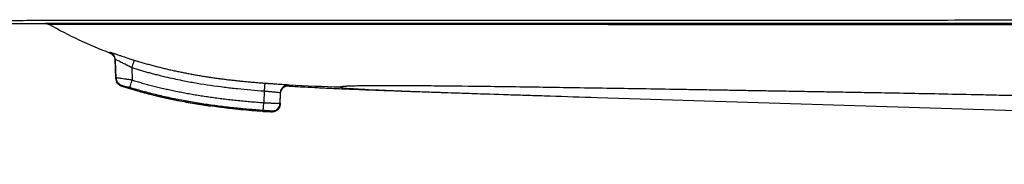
# Model space of a CAD drawing. Header units: inches. Extents: x 1.2 to 10.46, y 1.81 to 7.86.
# Tile 6 of 10: x 6.9593 to 7.2551, y 2.0651 to 2.1086. Entities that reach past the tile are written whole.
import ezdxf

# ---------------------------------------------------------------- set-up
doc = ezdxf.new("R2010")
doc.units = ezdxf.units.IN
doc.header["$MEASUREMENT"] = 0
doc.linetypes.add('SLD-Solid', pattern=[0])

msp = doc.modelspace()

# ---------------------------------------------------------------- linework, layer by layer
at = {"color": 7, "linetype": 'SLD-Solid', "lineweight": 25}
for p, q in [((6.96818937, 2.10714474), (6.96825483, 2.10714428)), ((7.15485954, 2.10746946), (7.15485958, 2.10746946)), ((6.98644822, 2.09855653), (6.98644677, 2.09856643)), ((6.98822917, 2.09116078), (6.9880394, 2.09659756)), ((6.98804172, 2.09633518), (6.98804176, 2.09633414)), ((6.9880418, 2.09633494), (6.9882324, 2.09087675)), ((6.99299028, 2.09420365), (6.99312193, 2.09043733)), ((6.98994051, 2.08867481), (6.98993826, 2.08866277)), ((7.03279048, 2.0871642), (7.03266813, 2.08366163)), ((7.03759174, 2.08321287), (7.03770243, 2.08638184)), ((7.03759189, 2.08347337), (7.03770273, 2.08664802)), ((7.13281419, 2.08523088), (7.77269096, 2.06512194))]:
    msp.add_line(p, q, dxfattribs=at)
for points, knots in [([(7.87247626, 2.10860019), (7.82505613, 2.10860022), (7.7776288, 2.10859624), (7.70648764, 2.10858562), (7.68277531, 2.1085813), (7.64721195, 2.1085737), (7.63535831, 2.10857098), (7.61757868, 2.10856663), (7.61165226, 2.10856513), (7.6049851, 2.10856339), (7.60424473, 2.1085632), (7.60274039, 2.1085628), (7.60197648, 2.1085626), (7.59964171, 2.10856198), (7.59802473, 2.10856155), (7.59477074, 2.10856068), (7.59314052, 2.10856024), (7.59077905, 2.10855959), (7.59000538, 2.10855938), (7.58848518, 2.10855896), (7.58773887, 2.10855876), (7.58403181, 2.10855773), (7.58107498, 2.10855689), (7.57515886, 2.1085552), (7.57220327, 2.10855434), (7.56334575, 2.10855173), (7.5574535, 2.10854993), (7.53980947, 2.1085444), (7.52809091, 2.10854051), (7.51048155, 2.10853442), (7.50460599, 2.10853235), (7.49283176, 2.10852812), (7.48693283, 2.10852596), (7.46920411, 2.10851937), (7.45734742, 2.10851483), (7.43367267, 2.10850534), (7.42185915, 2.10850042), (7.39828211, 2.10848995), (7.38651268, 2.10848439), (7.36295716, 2.10847236), (7.35117194, 2.10846589), (7.32758001, 2.10845203), (7.31577728, 2.10844457), (7.29220921, 2.10842941), (7.28043031, 2.10842193), (7.25699636, 2.10841016), (7.24534544, 2.10840615), (7.22805017, 2.10840021), (7.22231828, 2.10839814), (7.2109517, 2.10839335), (7.20531711, 2.10839061), (7.19417379, 2.10838472), (7.18866687, 2.10838166), (7.17779036, 2.10837582), (7.17242035, 2.10837297), (7.16182433, 2.10836782), (7.15659922, 2.10836556), (7.14885937, 2.10836309), (7.14629528, 2.10836242), (7.14246923, 2.10836155), (7.14119817, 2.10836127), (7.13866207, 2.10836069), (7.13739897, 2.10836037), (7.13491106, 2.10835959), (7.13368731, 2.10835914), (7.13123367, 2.10835843), (7.12999892, 2.1083582), (7.12844481, 2.10835807), (7.12812975, 2.10835805), (7.12749373, 2.10835802), (7.12717795, 2.108358), (7.1262467, 2.10835795), (7.12562723, 2.10835792), (7.12377299, 2.10835781), (7.12254325, 2.10835773), (7.11887279, 2.10835745), (7.11644987, 2.10835723), (7.11160662, 2.10835696), (7.10918395, 2.10835691), (7.10196929, 2.10835681), (7.09720677, 2.10835691), (7.08781559, 2.10835712), (7.08318365, 2.10835723), (7.06949593, 2.10835723), (7.06064405, 2.10835672), (7.04365066, 2.10835345), (7.0355078, 2.10835068), (7.0201406, 2.10834371), (7.01291677, 2.10833959), (6.99956696, 2.10833142), (6.99344274, 2.10832736), (6.98243862, 2.10831979), (6.97755985, 2.10831628), (6.96909803, 2.10830992), (6.96551599, 2.10830707), (6.95956919, 2.10830236), (6.95720222, 2.10830051), (6.95351214, 2.10829818), (6.95218597, 2.10829771), (6.95039937, 2.10829828), (6.94993578, 2.10829933), (6.94986091, 2.10830073)], [0, 0, 0, 0, 0.125, 0.125, 0.1875, 0.1875, 0.21875, 0.21875, 0.234375, 0.234375, 0.236328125, 0.236328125, 0.23828125, 0.23828125, 0.2421875, 0.2421875, 0.24609375, 0.24609375, 0.248046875, 0.248046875, 0.25, 0.25, 0.2578125, 0.2578125, 0.265625, 0.265625, 0.28125, 0.28125, 0.3125, 0.3125, 0.328125, 0.328125, 0.34375, 0.34375, 0.375, 0.375, 0.40625, 0.40625, 0.4375, 0.4375, 0.46875, 0.46875, 0.5, 0.5, 0.53125, 0.53125, 0.5625, 0.5625, 0.578125, 0.578125, 0.59375, 0.59375, 0.609375, 0.609375, 0.625, 0.625, 0.640625, 0.640625, 0.6484375, 0.6484375, 0.65234375, 0.65234375, 0.65625, 0.65625, 0.66015625, 0.66015625, 0.6640625, 0.6640625, 0.665039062, 0.665039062, 0.666015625, 0.666015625, 0.66796875, 0.66796875, 0.671875, 0.671875, 0.6796875, 0.6796875, 0.6875, 0.6875, 0.703125, 0.703125, 0.71875, 0.71875, 0.75, 0.75, 0.78125, 0.78125, 0.8125, 0.8125, 0.84375, 0.84375, 0.875, 0.875, 0.90625, 0.90625, 0.9375, 0.9375, 0.96875, 0.96875, 1, 1, 1, 1]), ([(6.95170473, 2.10746948), (6.95184407, 2.10746948), (6.95212265, 2.10746948), (6.95380449, 2.10746948), (6.95653303, 2.10746948), (6.96053502, 2.10746948), (6.96592632, 2.10746947), (6.97282677, 2.10746947), (6.98158091, 2.10746947), (6.99237182, 2.10746947), (7.00530447, 2.10746947), (7.01989233, 2.10746947), (7.03595424, 2.10746946), (7.0527605, 2.10746946), (7.06999718, 2.10746946), (7.08742324, 2.10746946), (7.10545628, 2.10746946), (7.12402176, 2.10746946), (7.14311619, 2.10746946), (7.16282047, 2.10746946), (7.18264183, 2.10746946), (7.2025163, 2.10746946), (7.22231789, 2.10746945), (7.24249353, 2.10746945), (7.26291568, 2.10746945), (7.28349312, 2.10746945), (7.31230531, 2.10746945), (7.34934962, 2.10746945), (7.39460485, 2.10746945), (7.43991863, 2.10746945), (7.48521136, 2.10746945), (7.53047155, 2.10746945), (7.57606881, 2.10746945), (7.67730124, 2.10746945), (7.76347129, 2.10746945), (7.83415854, 2.10746945)], [0, 0, 0, 0, 0.020656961, 0.041301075, 0.061929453, 0.082547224, 0.103163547, 0.123776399, 0.144381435, 0.167039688, 0.18970059, 0.212367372, 0.235046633, 0.257738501, 0.278371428, 0.29901293, 0.319672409, 0.34023556, 0.36075656, 0.381389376, 0.402018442, 0.420906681, 0.439788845, 0.458687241, 0.477612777, 0.496583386, 0.515572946, 0.556992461, 0.598326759, 0.63972246, 0.681242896, 0.722499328, 0.763796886, 0.806237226, 1, 1, 1, 1]), ([(7.83358439, 2.10746945), (7.83256794, 2.10746945), (7.81743453, 2.10746945), (7.78788898, 2.10746945), (7.74451623, 2.10746945), (7.69987691, 2.10746945), (7.65365661, 2.10746945), (7.60567006, 2.10746945), (7.55544517, 2.10746945), (7.50317342, 2.10746945), (7.44932382, 2.10746945), (7.40458244, 2.10746945), (7.3694779, 2.10746945), (7.34431679, 2.10746945), (7.31967474, 2.10746945), (7.29581237, 2.10746946), (7.2727962, 2.10746946), (7.25097383, 2.10746946), (7.23060414, 2.10746946), (7.21196135, 2.10746946), (7.19474604, 2.10746946), (7.17841547, 2.10746946), (7.16243766, 2.10746946), (7.14435321, 2.10746946), (7.12417649, 2.10746946), (7.1021073, 2.10746946), (7.0804207, 2.10746946), (7.06064453, 2.10746946), (7.04305462, 2.10746947), (7.02774564, 2.10746947), (7.01397791, 2.10746947), (7.00191978, 2.10746947), (6.9916765, 2.10746947), (6.98345586, 2.10746947), (6.97712005, 2.10746948), (6.97247711, 2.10746948), (6.9693263, 2.10746948), (6.96742728, 2.10746948), (6.9671197, 2.10746948), (6.96696764, 2.10746948)], [0, 0, 0, 0, 0.002849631, 0.042426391, 0.082830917, 0.124445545, 0.167573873, 0.212411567, 0.258979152, 0.308384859, 0.358964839, 0.409966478, 0.433852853, 0.457451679, 0.480592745, 0.503085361, 0.524604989, 0.545557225, 0.565013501, 0.582983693, 0.599884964, 0.616389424, 0.633068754, 0.650280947, 0.674922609, 0.700434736, 0.72662393, 0.753192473, 0.775861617, 0.798538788, 0.82116391, 0.843752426, 0.866408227, 0.889283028, 0.911164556, 0.933371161, 0.955784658, 0.97814147, 1, 1, 1, 1]), ([(6.96753314, 2.10739145), (6.96760331, 2.1073769), (6.96782534, 2.10733086), (6.96803648, 2.10722003), (6.9681809, 2.10714422)], [0, 0, 0, 0, 0.3160133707, 1, 1, 1, 1]), ([(6.96753368, 2.10739554), (6.96755576, 2.10739293), (6.9677892, 2.10736531), (6.96799921, 2.10724955), (6.96818936, 2.10714474)], [0, 0, 0, 0, 0.094592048, 1, 1, 1, 1]), ([(7.87247739, 2.10688122), (7.86617825, 2.10688132), (7.85360598, 2.10688153), (7.83476919, 2.10688215), (7.81595856, 2.10688284), (7.79045837, 2.10688433), (7.75826754, 2.10688738), (7.71175696, 2.1068934), (7.65700767, 2.10690123), (7.6023324, 2.10691538), (7.55471473, 2.10692702), (7.51465726, 2.10693971), (7.47367174, 2.10695268), (7.4406585, 2.10696527), (7.4130224, 2.10697446), (7.38553012, 2.1069866), (7.35034305, 2.10700086), (7.31681884, 2.10701575), (7.29111199, 2.10702815), (7.2727432, 2.10703637), (7.255628, 2.10704536), (7.23961709, 2.10705204), (7.22450516, 2.1070614), (7.2103549, 2.10706667), (7.19677723, 2.107074), (7.18377313, 2.10708067), (7.17132158, 2.10708599), (7.16120822, 2.10709174), (7.15323294, 2.10709331), (7.14768042, 2.10709731), (7.1433827, 2.10709764), (7.14038671, 2.10709973), (7.13759198, 2.10710048), (7.13144753, 2.10710319), (7.1218169, 2.10710492), (7.1092876, 2.10711105), (7.09665703, 2.10711465), (7.08020882, 2.10712012), (7.06433047, 2.10712473), (7.04941117, 2.10712985), (7.03880505, 2.10713268), (7.02879502, 2.10713612), (7.01668509, 2.10713955), (7.00283207, 2.10714425), (6.99183156, 2.10714694), (6.98450571, 2.10714872), (6.98006845, 2.10714931), (6.97625834, 2.10714979), (6.97326088, 2.10714967), (6.97096745, 2.10714799), (6.9697533, 2.10714753), (6.96911586, 2.10714803), (6.96880349, 2.10714766), (6.96855434, 2.10714705), (6.96836912, 2.10714625), (6.96824124, 2.10714542), (6.96820662, 2.10714497), (6.96818936, 2.10714474)], [0, 0, 0, 0, 0.01707089, 0.034071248, 0.05104832, 0.06804836, 0.103177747, 0.138286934, 0.194094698, 0.251552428, 0.286462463, 0.323145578, 0.36011613, 0.397546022, 0.412628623, 0.435035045, 0.472085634, 0.508067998, 0.526067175, 0.54206897, 0.558213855, 0.572990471, 0.586271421, 0.600360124, 0.613041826, 0.625458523, 0.638689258, 0.650572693, 0.656592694, 0.663594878, 0.66806967, 0.670270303, 0.67318124, 0.677047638, 0.690086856, 0.704639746, 0.718832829, 0.733208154, 0.762278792, 0.777060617, 0.791531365, 0.805908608, 0.820745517, 0.848229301, 0.879105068, 0.893410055, 0.908827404, 0.922823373, 0.939189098, 0.954535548, 0.969884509, 0.974894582, 0.979922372, 0.984958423, 0.989991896, 0.995010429, 1, 1, 1, 1]), ([(6.98644677, 2.09856643), (6.98644669, 2.09857405), (6.98644653, 2.09858927), (6.98644679, 2.09862722), (6.98644747, 2.0986765), (6.98644854, 2.09873702), (6.98644942, 2.09878776), (6.98644986, 2.09881306)], [0, 0, 0, 0, 0.201010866, 0.401866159, 0.602193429, 0.801666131, 1, 1, 1, 1]), ([(6.98644793, 2.09855075), (6.98666811, 2.09844571), (6.98710828, 2.09823571), (6.98761186, 2.09769467), (6.98795944, 2.0970425), (6.98801471, 2.09655826), (6.98804237, 2.09631602)], [0, 0, 0, 0, 0.250074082, 0.499944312, 0.749846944, 1, 1, 1, 1]), ([(6.98644986, 2.09881306), (6.9864515, 2.09881482), (6.98645478, 2.09881832), (6.98648097, 2.09881564), (6.98652278, 2.09880709), (6.98658169, 2.09879215), (6.98665734, 2.09877096), (6.9868176, 2.09872341), (6.98713088, 2.09862409), (6.98773626, 2.0984236), (6.98855815, 2.09814724), (6.98948969, 2.09783403), (6.99039022, 2.09753418), (6.99113201, 2.09728968), (6.99181934, 2.09706562), (6.9924385, 2.0968658), (6.99306697, 2.09666492), (6.99348984, 2.09653164), (6.993702, 2.09646478)], [0, 0, 0, 0, 0.030290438, 0.060431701, 0.090498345, 0.120565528, 0.150708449, 0.181001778, 0.278293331, 0.376235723, 0.49450749, 0.614004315, 0.693293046, 0.772910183, 0.829890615, 0.886466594, 0.943037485, 1, 1, 1, 1]), ([(6.99299028, 2.09420365), (6.99289494, 2.09424993), (6.99271091, 2.09433926), (6.9924456, 2.09446853), (6.99220145, 2.0945881), (6.99197864, 2.09469789), (6.99177712, 2.09479781), (6.99159666, 2.09488775), (6.99143694, 2.09496767), (6.99113827, 2.09511698), (6.9907215, 2.09532546), (6.9901001, 2.09563906), (6.98947469, 2.09595394), (6.98891069, 2.0962361), (6.98850287, 2.09643231), (6.98825911, 2.09654178), (6.9881231, 2.09659346), (6.98805201, 2.09661227), (6.98804359, 2.09660246), (6.98803939, 2.09659756)], [0, 0, 0, 0, 0.038993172, 0.075267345, 0.108821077, 0.139653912, 0.167765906, 0.193157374, 0.215828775, 0.235780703, 0.321367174, 0.398634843, 0.523263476, 0.636418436, 0.733301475, 0.826201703, 0.88430785, 0.942173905, 1, 1, 1, 1]), ([(6.98804188, 2.09634839), (6.98804188, 2.09634852), (6.98804188, 2.09634863), (6.98804189, 2.0963489), (6.98804189, 2.09634906), (6.98804189, 2.09634938), (6.98804189, 2.09634954), (6.98804189, 2.09634983), (6.98804189, 2.09634996), (6.98804189, 2.09635061), (6.98804189, 2.09635115), (6.98804189, 2.09635279), (6.98804189, 2.09635392), (6.98804189, 2.09635749), (6.98804189, 2.09636006), (6.98804188, 2.09636836), (6.98804187, 2.09637469), (6.9880418, 2.096396), (6.9880417, 2.09641332), (6.98804118, 2.09647509), (6.98804051, 2.0965293), (6.9880394, 2.09659756)], [0, 0, 0, 0, 0.00390625, 0.00390625, 0.0078125, 0.0078125, 0.01171875, 0.01171875, 0.015625, 0.015625, 0.03125, 0.03125, 0.0625, 0.0625, 0.125, 0.125, 0.25, 0.25, 0.5, 0.5, 1, 1, 1, 1]), ([(6.98804182, 2.09633494), (6.98804183, 2.0963354), (6.98804186, 2.09633689), (6.98804188, 2.09634366), (6.98804188, 2.09634839)], [0, 0, 0, 0, 0.303084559, 1, 1, 1, 1]), ([(6.993702, 2.09646478), (6.99369982, 2.09645843), (6.99367988, 2.09639555), (6.99360718, 2.09616521), (6.99355446, 2.0959979), (6.99342373, 2.09558256), (6.99334575, 2.09533467), (6.99317546, 2.09479302), (6.99308318, 2.09449939), (6.99299028, 2.09420365)], [0, 0, 0, 0, 0.25, 0.25, 0.5, 0.5, 0.75, 0.75, 1, 1, 1, 1]), ([(6.993702, 2.09646478), (6.99414596, 2.09632681), (6.9950332, 2.09605109), (6.99636851, 2.09565549), (6.99770565, 2.0952732), (6.99904494, 2.09490529), (7.0003862, 2.09455117), (7.00172939, 2.09421072), (7.00307443, 2.09388366), (7.00442124, 2.09356976), (7.00576973, 2.09326876), (7.00711984, 2.09298042), (7.00847148, 2.09270447), (7.00982457, 2.09244065), (7.01117902, 2.09218869), (7.01253475, 2.09194832), (7.01389168, 2.09171924), (7.01524972, 2.09150118), (7.01660878, 2.09129386), (7.01796877, 2.09109696), (7.0193296, 2.09091021), (7.02069118, 2.09073329), (7.02205341, 2.09056589), (7.02341621, 2.0904077), (7.02477946, 2.09025841), (7.02614309, 2.0901177), (7.02750698, 2.08998524), (7.02887104, 2.08986067), (7.03023518, 2.08974381), (7.03159925, 2.08963374), (7.03250885, 2.08956611), (7.03296354, 2.0895323)], [0, 0, 0, 0, 0.034901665, 0.069751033, 0.104551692, 0.139307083, 0.174020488, 0.208695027, 0.243333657, 0.277939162, 0.312514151, 0.347061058, 0.381582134, 0.416079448, 0.450554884, 0.485010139, 0.519446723, 0.553865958, 0.588268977, 0.622656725, 0.65702996, 0.691389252, 0.725734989, 0.760067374, 0.794386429, 0.828691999, 0.86298375, 0.897261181, 0.931523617, 0.965770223, 1, 1, 1, 1]), ([(6.99299028, 2.09420365), (6.99342247, 2.09406919), (6.99428664, 2.09380034), (6.99558768, 2.09341376), (6.99689159, 2.09303938), (6.9981986, 2.09267822), (6.99950845, 2.09232981), (7.00136223, 2.09185571), (7.00443305, 2.09111915), (7.00838323, 2.09028353), (7.01403529, 2.08925523), (7.01937651, 2.08847849), (7.02475168, 2.08786424), (7.02876927, 2.08747454), (7.03145061, 2.08726761), (7.03279048, 2.0871642)], [0, 0, 0, 0, 0.033519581, 0.067022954, 0.100510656, 0.133983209, 0.167441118, 0.200884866, 0.275684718, 0.401290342, 0.499833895, 0.701096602, 0.800842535, 0.900480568, 1, 1, 1, 1]), ([(6.98823102, 2.09093257), (6.98823102, 2.09093266), (6.98823102, 2.09093276), (6.98823102, 2.09093306), (6.98823102, 2.09093324), (6.98823102, 2.09093353), (6.98823102, 2.09093364), (6.98823102, 2.09093382), (6.98823102, 2.09093428), (6.98823102, 2.09093548), (6.98823102, 2.09093815), (6.98823101, 2.09094054), (6.98823101, 2.09094544), (6.988231, 2.09094886), (6.98823099, 2.09095936), (6.98823097, 2.09096666), (6.98823093, 2.09098109), (6.9882309, 2.09098822), (6.98823085, 2.09099842), (6.98823084, 2.09100175), (6.98823081, 2.09100658), (6.9882308, 2.09100896), (6.98823078, 2.09101167), (6.98823078, 2.09101301), (6.98823077, 2.09101367), (6.98823077, 2.091014), (6.98823077, 2.09101414), (6.98823077, 2.09101424), (6.98823077, 2.09101425), (6.98823051, 2.09105486), (6.98822998, 2.09110508), (6.98822917, 2.09116078)], [0, 0, 0, 0, 0.001953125, 0.001953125, 0.00390625, 0.00390625, 0.005859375, 0.005859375, 0.0078125, 0.015625, 0.03125, 0.0625, 0.0625, 0.125, 0.125, 0.25, 0.25, 0.375, 0.375, 0.4375, 0.4375, 0.46875, 0.484375, 0.4921875, 0.49609375, 0.498046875, 0.499023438, 0.499023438, 0.5, 0.5, 1, 1, 1, 1]), ([(6.99312193, 2.09043733), (6.99268102, 2.09049686), (6.99224792, 2.09055644), (6.99145757, 2.09066686), (6.99109945, 2.09071777), (6.99014331, 2.09085547), (6.98965955, 2.09092764), (6.98891706, 2.09104097), (6.98865676, 2.09108244), (6.98831272, 2.09114021), (6.98822952, 2.09115648), (6.98822918, 2.09116078)], [0, 0, 0, 0, 0.125, 0.125, 0.25, 0.25, 0.5, 0.5, 0.75, 0.75, 1, 1, 1, 1]), ([(6.98822918, 2.09116078), (6.9882467, 2.09065915), (6.98842235, 2.0901642), (6.98902755, 2.0893632), (6.98945572, 2.08905898), (6.98993354, 2.08890502)], [0, 0, 0, 0, 0.5, 0.5, 1, 1, 1, 1]), ([(6.9882311, 2.09091264), (6.98823109, 2.09091276), (6.98823107, 2.09091294), (6.98823105, 2.090918), (6.98823103, 2.09092356), (6.98823102, 2.09092943), (6.98823102, 2.09093257)], [0, 0, 0, 0, 0.339079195, 0.519537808, 0.742551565, 1, 1, 1, 1]), ([(6.98823106, 2.09091237), (6.98825217, 2.09071055), (6.98829647, 2.09028681), (6.9886025, 2.08963017), (6.98913972, 2.0890082), (6.98966343, 2.08877676), (6.98993867, 2.08865512)], [0, 0, 0, 0, 0.214472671, 0.450325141, 0.711127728, 1, 1, 1, 1]), ([(6.98993354, 2.08890502), (6.98993331, 2.0889098), (6.98997551, 2.08890093), (6.99015091, 2.08885396), (6.99028382, 2.08881593), (6.99066331, 2.0887039), (6.99091068, 2.08862964), (6.99139981, 2.08848183), (6.99158304, 2.08842634), (6.99198748, 2.08830383), (6.99220913, 2.08823669), (6.99243481, 2.0881684)], [0, 0, 0, 0, 0.25, 0.25, 0.5, 0.5, 0.75, 0.75, 0.875, 0.875, 1, 1, 1, 1]), ([(6.98993857, 2.08866404), (6.99165569, 2.08813028), (6.99483379, 2.08714237), (6.99916296, 2.08601627), (7.00317996, 2.0850717), (7.00726171, 2.08421981), (7.01186127, 2.08337148), (7.01516509, 2.08289558), (7.01682218, 2.08265688)], [0, 0, 0, 0, 0.185868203, 0.344009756, 0.462832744, 0.607139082, 0.802952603, 1, 1, 1, 1]), ([(6.99243481, 2.08816842), (6.9924365, 2.08817374), (6.99245544, 2.08823607), (6.99252523, 2.08846628), (6.99257605, 2.08863401), (6.99270233, 2.08905098), (6.99277774, 2.08930008), (6.99294257, 2.08984461), (6.99303193, 2.09013991), (6.99312193, 2.09043733)], [0, 0, 0, 0, 0.25, 0.25, 0.5, 0.5, 0.75, 0.75, 1, 1, 1, 1]), ([(6.99312193, 2.09043733), (6.99361711, 2.09028934), (6.9946159, 2.08999085), (6.99613299, 2.08956069), (6.99767992, 2.0891393), (6.99925715, 2.0887289), (7.00086451, 2.08832966), (7.00250199, 2.0879423), (7.00416949, 2.08756733), (7.00586693, 2.08720528), (7.00759417, 2.08685664), (7.00935109, 2.08652181), (7.01113752, 2.0862012), (7.01295329, 2.08589513), (7.0147982, 2.08560386), (7.01667203, 2.08532761), (7.01857458, 2.08506651), (7.02050561, 2.08482064), (7.02246488, 2.08458997), (7.02445215, 2.08437444), (7.02646717, 2.08417379), (7.02850974, 2.08398808), (7.03057954, 2.08381563), (7.03196906, 2.08371317), (7.03266813, 2.08366163)], [0, 0, 0, 0, 0.038561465, 0.077779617, 0.117654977, 0.158188, 0.19937906, 0.241228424, 0.283736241, 0.326902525, 0.370727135, 0.415209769, 0.460349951, 0.506147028, 0.552600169, 0.599708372, 0.647470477, 0.695885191, 0.74495112, 0.794666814, 0.845030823, 0.896041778, 0.947698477, 1, 1, 1, 1]), ([(7.03296353, 2.08953231), (7.03296327, 2.08952915), (7.03295862, 2.08946585), (7.03294118, 2.08922766), (7.0329284, 2.08905292), (7.03289655, 2.08861719), (7.0328775, 2.08835635), (7.03283584, 2.0877857), (7.03281323, 2.08747602), (7.03279048, 2.0871642)], [0, 0, 0, 0, 0.25, 0.25, 0.5, 0.5, 0.75, 0.75, 1, 1, 1, 1]), ([(7.03296354, 2.08953229), (7.03315431, 2.08951839), (7.03343941, 2.08949776), (7.03377017, 2.08947412), (7.03393509, 2.0894624), (7.03400567, 2.0894574), (7.03405271, 2.08945407), (7.0340805, 2.08945211), (7.03425337, 2.0894399), (7.03448215, 2.08942385), (7.03474608, 2.08940551), (7.03487729, 2.08939643), (7.03494271, 2.08939192), (7.03497071, 2.08938999), (7.03498936, 2.0893887), (7.0350015, 2.08938786), (7.03521618, 2.08937308), (7.03552302, 2.08935213), (7.03587156, 2.08932858), (7.03604347, 2.08931703), (7.03612884, 2.08931131), (7.0361653, 2.08930887), (7.03618957, 2.08930724), (7.03620554, 2.08930617), (7.03647839, 2.08928793), (7.03686045, 2.0892626), (7.03728035, 2.089235), (7.03748385, 2.08922166), (7.03758399, 2.0892151), (7.03763366, 2.08921185), (7.03765486, 2.08921046), (7.03766897, 2.08920954), (7.03767804, 2.08920894), (7.03800419, 2.0891876), (7.03829796, 2.08916845), (7.03869768, 2.08914216), (7.0388873, 2.08912962), (7.03909066, 2.08911602), (7.03918788, 2.08910946), (7.03923537, 2.08910624), (7.03925549, 2.08910487), (7.03926885, 2.08910396), (7.03927677, 2.08910343), (7.03945358, 2.08909139), (7.0396034, 2.08908092), (7.03979573, 2.08906692), (7.0398838, 2.08906035), (7.03997238, 2.0890534), (7.04000731, 2.08905057), (7.04002992, 2.08904872), (7.04004178, 2.08904773), (7.04020738, 2.08903384), (7.0402852, 2.0890248), (7.04028505, 2.0890196)], [0, 0, 0, 0, 0.015625, 0.0234375, 0.02734375, 0.029296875, 0.029296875, 0.03125, 0.03125, 0.046875, 0.0546875, 0.05859375, 0.060546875, 0.061523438, 0.061523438, 0.0625, 0.0625, 0.09375, 0.109375, 0.1171875, 0.12109375, 0.123046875, 0.123046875, 0.125, 0.125, 0.1875, 0.21875, 0.234375, 0.2421875, 0.24609375, 0.248046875, 0.248046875, 0.25, 0.25, 0.375, 0.375, 0.4375, 0.46875, 0.484375, 0.4921875, 0.49609375, 0.49609375, 0.5, 0.5, 0.625, 0.625, 0.6875, 0.71875, 0.734375, 0.734375, 0.75, 0.75, 1, 1, 1, 1]), ([(7.03766459, 2.08639017), (7.03769465, 2.08663588), (7.03775055, 2.08709281), (7.03803785, 2.08766337), (7.03835628, 2.08806969), (7.03865319, 2.08833862), (7.0388505, 2.08849768), (7.03892042, 2.08856064), (7.03889546, 2.08857531), (7.03889287, 2.08857683)], [0, 0, 0, 0, 0.227175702, 0.422469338, 0.588498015, 0.730596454, 0.858296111, 0.985298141, 1, 1, 1, 1]), ([(7.03770243, 2.08638184), (7.03771378, 2.08670701), (7.03779038, 2.08702985), (7.03806266, 2.08762085), (7.03825816, 2.08788884), (7.03873761, 2.08832881), (7.03902136, 2.08850063), (7.03963353, 2.08872128), (7.03996175, 2.08876993), (7.0402867, 2.08875338)], [0, 0, 0, 0, 0.25, 0.25, 0.5, 0.5, 0.75, 0.75, 1, 1, 1, 1]), ([(7.03770255, 2.08649995), (7.0377139, 2.08682481), (7.03779036, 2.08714735), (7.03806219, 2.08773791), (7.03825735, 2.08800574), (7.03873604, 2.08844566), (7.03901937, 2.08861757), (7.03963073, 2.08883868), (7.03995857, 2.0888877), (7.04028325, 2.08887164)], [0, 0, 0, 0, 0.25, 0.25, 0.5, 0.5, 0.75, 0.75, 1, 1, 1, 1]), ([(7.03770273, 2.08664802), (7.03771408, 2.08697302), (7.0377906, 2.08729569), (7.03806263, 2.08788643), (7.03825795, 2.08815433), (7.03873698, 2.08859427), (7.0390205, 2.08876613), (7.03963223, 2.08898703), (7.03996024, 2.08903588), (7.04028504, 2.0890196)], [0, 0, 0, 0, 0.25, 0.25, 0.5, 0.5, 0.75, 0.75, 1, 1, 1, 1]), ([(7.03974816, 2.08868649), (7.04121943, 2.08859572), (7.04406624, 2.08842008), (7.04742522, 2.08824785), (7.04984712, 2.08813003), (7.05153391, 2.08805144), (7.05326999, 2.08797277), (7.05558817, 2.08787133), (7.05859882, 2.08774498), (7.06221692, 2.0875998), (7.06645002, 2.08743702), (7.07131612, 2.08725696), (7.07713781, 2.08704918), (7.08408213, 2.08680925), (7.09234757, 2.08653168), (7.10208123, 2.08621195), (7.10940799, 2.08597634), (7.11325403, 2.08585266)], [0, 0, 0, 0, 0.056655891, 0.109625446, 0.141028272, 0.169708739, 0.203263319, 0.248046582, 0.303486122, 0.369093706, 0.433286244, 0.504978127, 0.584589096, 0.672898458, 0.770957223, 0.87976804, 1, 1, 1, 1]), ([(7.04028505, 2.0890196), (7.0402842, 2.0889927), (7.04028334, 2.08896684), (7.04028277, 2.08891742), (7.0402831, 2.08889385), (7.04028325, 2.08887164)], [0, 0, 0, 0, 0.5, 0.5, 1, 1, 1, 1]), ([(7.04028325, 2.08887164), (7.04028341, 2.08884935), (7.04028357, 2.08882818), (7.04028471, 2.0887886), (7.04028568, 2.08877019), (7.0402867, 2.08875338)], [0, 0, 0, 0, 0.5, 0.5, 1, 1, 1, 1]), ([(7.87247739, 2.07604041), (7.86784685, 2.07604172), (7.85859185, 2.07604433), (7.84470946, 2.07606566), (7.83081832, 2.07609976), (7.81207899, 2.07616447), (7.78845479, 2.07628068), (7.75954543, 2.07647903), (7.73009833, 2.07673681), (7.69956441, 2.07706071), (7.66819226, 2.07744965), (7.62363843, 2.07807864), (7.56453203, 2.0790603), (7.50298742, 2.0802571), (7.45115755, 2.08135173), (7.41095169, 2.08223956), (7.377268, 2.08300836), (7.35051157, 2.08362838), (7.33092935, 2.08408495), (7.31496123, 2.08445779), (7.30256597, 2.08474635), (7.29344056, 2.08495801), (7.28482722, 2.08515661), (7.27649237, 2.08534734), (7.26883464, 2.08552073), (7.26141007, 2.08568667), (7.25456377, 2.0858371), (7.24631291, 2.08601475), (7.23713278, 2.08620543), (7.2271841, 2.08639976), (7.21877645, 2.08655523), (7.21104815, 2.08669348), (7.20440953, 2.08680974), (7.19799467, 2.08692063), (7.19300354, 2.08700627), (7.18891598, 2.08707607), (7.18605469, 2.0871246), (7.18296709, 2.08717658), (7.17898641, 2.08724372), (7.17397822, 2.08732796), (7.16848492, 2.08741973), (7.16301775, 2.08751056), (7.15549747, 2.0876348), (7.1463242, 2.0877849), (7.13542759, 2.08795999), (7.12517166, 2.08812049), (7.11527321, 2.08826964), (7.10620019, 2.08839907), (7.0951751, 2.08854482), (7.08570854, 2.08864988), (7.07788906, 2.08871126), (7.07287964, 2.0887362), (7.06857811, 2.08874117), (7.064947, 2.08872722), (7.06192047, 2.08869446), (7.0600833, 2.0886564), (7.05899344, 2.08862391), (7.05841991, 2.08860367), (7.0578941, 2.08858165), (7.05741791, 2.08855785), (7.05699328, 2.08853228), (7.05662222, 2.08850492), (7.05630672, 2.08847578), (7.05604896, 2.08844487), (7.05585064, 2.08841217), (7.05571542, 2.08837768), (7.05563965, 2.08834148), (7.0556451, 2.08831625), (7.05564786, 2.0883035)], [0, 0, 0, 0, 0.014324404, 0.028629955, 0.042944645, 0.057296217, 0.086599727, 0.116026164, 0.146728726, 0.177697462, 0.210488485, 0.243786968, 0.315541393, 0.393365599, 0.43421982, 0.475915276, 0.517771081, 0.538444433, 0.558724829, 0.578398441, 0.587918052, 0.597172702, 0.606732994, 0.614702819, 0.623142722, 0.630657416, 0.637983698, 0.644716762, 0.656831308, 0.667455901, 0.677478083, 0.685277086, 0.694133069, 0.700752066, 0.708045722, 0.712018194, 0.715509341, 0.718445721, 0.723316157, 0.730119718, 0.736962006, 0.743843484, 0.75076461, 0.765669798, 0.779499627, 0.794350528, 0.808153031, 0.822333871, 0.835806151, 0.862028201, 0.874624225, 0.887243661, 0.899812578, 0.912805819, 0.926108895, 0.940243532, 0.944589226, 0.949050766, 0.953628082, 0.958321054, 0.963129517, 0.968053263, 0.973092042, 0.978245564, 0.983513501, 0.98889549, 0.994391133, 1, 1, 1, 1]), ([(7.03249822, 2.08129324), (7.03175487, 2.08134813), (7.03026696, 2.081458), (7.02803511, 2.08164552), (7.02580145, 2.08185163), (7.0235666, 2.08207922), (7.02133102, 2.08232921), (7.01909524, 2.08260303), (7.01685974, 2.08290189), (7.01462503, 2.08322703), (7.01239162, 2.08357961), (7.01015999, 2.0839608), (7.00793066, 2.08437167), (7.00570412, 2.08481331), (7.00348087, 2.0852867), (7.00126143, 2.08579289), (6.99904623, 2.08633257), (6.99683602, 2.08690751), (6.99463034, 2.08751532), (6.99316712, 2.08795059), (6.99243482, 2.08816843)], [0, 0, 0, 0, 0.054894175, 0.109878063, 0.164946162, 0.220093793, 0.27531713, 0.330613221, 0.385980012, 0.441416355, 0.496922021, 0.552497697, 0.608144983, 0.663866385, 0.719665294, 0.775545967, 0.831513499, 0.887573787, 0.943733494, 1, 1, 1, 1]), ([(7.03279048, 2.0871642), (7.03303993, 2.08714125), (7.03331738, 2.08711585), (7.03379021, 2.08707271), (7.03399087, 2.08705447), (7.034337, 2.08702299), (7.03448337, 2.08700967), (7.0347478, 2.08698559), (7.03486516, 2.08697488), (7.0351897, 2.08694517), (7.03537011, 2.08692853), (7.03569162, 2.0868986), (7.0358321, 2.08688537), (7.03621349, 2.08684897), (7.03641581, 2.08682898), (7.03676431, 2.0867932), (7.03690841, 2.08677761), (7.0372775, 2.08673532), (7.03744014, 2.08671302), (7.03765346, 2.08667545), (7.03770305, 2.08666025), (7.03770273, 2.08664802)], [0, 0, 0, 0, 0.03125, 0.03125, 0.0625, 0.0625, 0.09375, 0.09375, 0.125, 0.125, 0.1875, 0.1875, 0.25, 0.25, 0.375, 0.375, 0.5, 0.5, 0.75, 0.75, 1, 1, 1, 1]), ([(7.03770243, 2.08638184), (7.03770245, 2.08639806), (7.03770247, 2.08641592), (7.0377025, 2.08644474), (7.03770251, 2.08645469), (7.03770253, 2.08647008), (7.03770253, 2.08647528), (7.03770254, 2.08648319), (7.03770254, 2.08648618), (7.03770255, 2.08648919), (7.03770255, 2.08648986), (7.03770255, 2.08649018), (7.03770255, 2.08649091), (7.03770255, 2.08649133), (7.03770255, 2.08649231), (7.03770255, 2.08649288), (7.03770255, 2.08649471), (7.03770255, 2.0864961), (7.03770255, 2.08649783), (7.03770255, 2.08649835), (7.03770255, 2.08649923), (7.03770255, 2.0864996), (7.03770255, 2.08649995)], [0, 0, 0, 0, 0.5, 0.5, 0.75, 0.75, 0.875, 0.875, 0.9375, 0.9453125, 0.9453125, 0.953125, 0.953125, 0.9609375, 0.9609375, 0.96875, 0.96875, 0.984375, 0.984375, 0.9921875, 0.9921875, 1, 1, 1, 1]), ([(7.03770255, 2.08649995), (7.03770255, 2.08650251), (7.03770255, 2.08650499), (7.03770254, 2.08651014), (7.03770254, 2.08651279), (7.03770253, 2.08652109), (7.03770252, 2.08652714), (7.0377025, 2.08654671), (7.03770251, 2.08656161), (7.03770253, 2.08658338), (7.03770255, 2.08659053), (7.03770257, 2.0866042), (7.03770259, 2.08661073), (7.03770263, 2.08662292), (7.03770265, 2.08662859), (7.03770268, 2.08663899), (7.03770271, 2.08664373), (7.03770273, 2.08664802)], [0, 0, 0, 0, 0.0625, 0.0625, 0.125, 0.125, 0.25, 0.25, 0.5, 0.5, 0.625, 0.625, 0.75, 0.75, 0.875, 0.875, 1, 1, 1, 1]), ([(7.05564786, 2.0883035), (7.05578804, 2.08825061), (7.05606657, 2.08814554), (7.05789457, 2.08796846), (7.06083969, 2.08777615), (7.06503199, 2.08756485), (7.07053173, 2.08732932), (7.07733783, 2.08706764), (7.08547676, 2.08677566), (7.09505315, 2.08644858), (7.1039641, 2.08615275), (7.11000899, 2.08595825), (7.11195361, 2.08589568)], [0, 0, 0, 0, 0.121749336, 0.241902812, 0.355396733, 0.462630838, 0.564816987, 0.663750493, 0.757198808, 0.853586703, 0.952899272, 1, 1, 1, 1]), ([(7.11195361, 2.08589568), (7.11418018, 2.08582357), (7.12072461, 2.08561162), (7.12800847, 2.08538223), (7.13281419, 2.08523088)], [0, 0, 0, 0, 0.340223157, 1, 1, 1, 1]), ([(7.03249419, 2.08100314), (7.02799845, 2.0813211), (7.02275109, 2.08169222), (7.01757264, 2.08258169), (7.0168309, 2.0827091)], [0, 0, 0, 0, 0.856762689, 1, 1, 1, 1]), ([(7.03249741, 2.08104737), (7.03310672, 2.081005), (7.03419138, 2.08092958), (7.03543818, 2.08104693), (7.03629095, 2.08138196), (7.03687546, 2.08179919), (7.03736186, 2.08240711), (7.03747675, 2.08293015), (7.03753629, 2.08320116)], [0, 0, 0, 0, 0.282108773, 0.502189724, 0.614227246, 0.733615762, 0.861970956, 1, 1, 1, 1]), ([(7.03249822, 2.08129328), (7.03249845, 2.08129621), (7.03250299, 2.08135934), (7.03252008, 2.08159734), (7.03253262, 2.08177207), (7.03256388, 2.08220788), (7.0325826, 2.08246883), (7.03262354, 2.08303977), (7.03264576, 2.08334962), (7.03266813, 2.08366163)], [0, 0, 0, 0, 0.25, 0.25, 0.5, 0.5, 0.75, 0.75, 1, 1, 1, 1]), ([(7.03266813, 2.08366163), (7.03276295, 2.08365659), (7.03296153, 2.08364602), (7.03327178, 2.08362979), (7.03360611, 2.08361264), (7.03396207, 2.08359487), (7.03433635, 2.08357677), (7.03472465, 2.08355869), (7.03512159, 2.08354098), (7.03552059, 2.08352406), (7.03591384, 2.08350833), (7.03629227, 2.08349424), (7.03668749, 2.08348072), (7.03704642, 2.08347043), (7.03732446, 2.08346524), (7.03749127, 2.0834649), (7.03757764, 2.08346762), (7.03758739, 2.08347155), (7.03759189, 2.08347337)], [0, 0, 0, 0, 0.036828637, 0.0771328, 0.120909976, 0.168158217, 0.218876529, 0.273064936, 0.330724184, 0.391855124, 0.456458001, 0.524531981, 0.59607533, 0.696575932, 0.787221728, 0.868012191, 0.938942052, 1, 1, 1, 1]), ([(7.03759174, 2.08321287), (7.03758029, 2.08288496), (7.03750249, 2.08255943), (7.03722591, 2.08196437), (7.03702735, 2.08169504), (7.03654091, 2.08125459), (7.03625324, 2.08108366), (7.03563373, 2.08086735), (7.03530209, 2.08082215), (7.03497465, 2.08084321)], [0, 0, 0, 0, 0.25, 0.25, 0.5, 0.5, 0.75, 0.75, 1, 1, 1, 1]), ([(7.03759189, 2.08347337), (7.03758045, 2.08314566), (7.03750272, 2.08282031), (7.03722644, 2.08222555), (7.03702808, 2.08195631), (7.03654212, 2.08151591), (7.03625472, 2.08134492), (7.0356357, 2.08112832), (7.03530428, 2.08108289), (7.03497702, 2.08110364)], [0, 0, 0, 0, 0.25, 0.25, 0.5, 0.5, 0.75, 0.75, 1, 1, 1, 1]), ([(7.03497881, 2.08095271), (7.03530592, 2.08093225), (7.03563712, 2.08097791), (7.03625567, 2.08119479), (7.03654283, 2.08136584), (7.03702834, 2.08180622), (7.0372265, 2.08207537), (7.03750251, 2.08266989), (7.03758016, 2.08299507), (7.0375916, 2.08332261)], [0, 0, 0, 0, 0.25, 0.25, 0.5, 0.5, 0.75, 0.75, 1, 1, 1, 1]), ([(7.03759174, 2.08321287), (7.03759114, 2.08321276), (7.03759174, 2.0832131), (7.03759174, 2.08321332), (7.03759174, 2.08321367), (7.03759174, 2.08321447), (7.03759173, 2.08321608), (7.03759173, 2.08321934), (7.03759171, 2.08322602), (7.03759169, 2.08323201), (7.03759167, 2.08324433), (7.03759165, 2.08325299), (7.03759163, 2.08327112), (7.03759162, 2.0832806), (7.03759161, 2.08329536), (7.03759161, 2.08330037), (7.0375916, 2.08330674), (7.0375916, 2.08330866), (7.0375916, 2.08331059), (7.0375916, 2.08331188), (7.0375916, 2.08331254), (7.0375916, 2.08331348), (7.0375916, 2.08331381), (7.0375916, 2.08331456), (7.0375916, 2.08331495), (7.0375916, 2.08331618), (7.0375916, 2.08331703), (7.0375916, 2.08331957), (7.0375916, 2.08332128), (7.0375916, 2.08332261)], [0, 0, 0, 0, 0.00390625, 0.00390625, 0.0078125, 0.015625, 0.03125, 0.0625, 0.125, 0.25, 0.25, 0.5, 0.5, 0.75, 0.75, 0.875, 0.875, 0.90625, 0.921875, 0.921875, 0.9375, 0.9375, 0.9453125, 0.9453125, 0.953125, 0.953125, 0.96875, 0.96875, 1, 1, 1, 1]), ([(7.0375916, 2.08332261), (7.0375916, 2.08332275), (7.0375916, 2.08332295), (7.0375916, 2.08332347), (7.0375916, 2.08332372), (7.0375916, 2.08332417), (7.0375916, 2.08332442), (7.0375916, 2.08332525), (7.0375916, 2.0833258), (7.03759159, 2.08332745), (7.03759159, 2.08332857), (7.03759158, 2.08333196), (7.03759158, 2.08333427), (7.03759156, 2.08334144), (7.03759155, 2.08334655), (7.03759152, 2.08336283), (7.03759152, 2.08337501), (7.03759157, 2.08341379), (7.03759169, 2.08344298), (7.03759189, 2.08347337)], [0, 0, 0, 0, 0.00390625, 0.00390625, 0.0078125, 0.0078125, 0.015625, 0.015625, 0.03125, 0.03125, 0.0625, 0.0625, 0.125, 0.125, 0.25, 0.25, 0.5, 0.5, 1, 1, 1, 1]), ([(7.03497465, 2.08084321), (7.03497456, 2.08084215), (7.03493854, 2.08084339), (7.03478442, 2.08085128), (7.03466703, 2.08085787), (7.03431857, 2.08087894), (7.03408852, 2.08089331), (7.03359655, 2.08092587), (7.03340665, 2.08093868), (7.03297476, 2.08096862), (7.03273254, 2.0809858), (7.03249419, 2.08100314)], [0, 0, 0, 0, 0.25, 0.25, 0.5, 0.5, 0.75, 0.75, 0.875, 0.875, 1, 1, 1, 1]), ([(7.03497702, 2.08110364), (7.03497565, 2.08110428), (7.03497292, 2.08110555), (7.03495077, 2.08110859), (7.03491534, 2.08111246), (7.03484617, 2.0811191), (7.03471935, 2.08112999), (7.03448784, 2.08114829), (7.03417342, 2.08117203), (7.03373805, 2.08120398), (7.0332863, 2.08123664), (7.03291212, 2.08126355), (7.03267789, 2.08128036), (7.03255813, 2.08128895), (7.03249822, 2.08129324)], [0, 0, 0, 0, 0.048334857, 0.096397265, 0.144476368, 0.192860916, 0.297871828, 0.40304004, 0.530396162, 0.658050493, 0.817703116, 0.907290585, 0.953624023, 1, 1, 1, 1]), ([(7.03497881, 2.08095271), (7.0349788, 2.08095139), (7.03497879, 2.08094967), (7.03497876, 2.08094713), (7.03497876, 2.08094628), (7.03497874, 2.08094506), (7.03497874, 2.08094466), (7.03497873, 2.08094392), (7.03497873, 2.08094359), (7.03497872, 2.08094265), (7.03497871, 2.08094198), (7.03497869, 2.0809407), (7.03497867, 2.08093876), (7.03497857, 2.08093173), (7.03497846, 2.08092547), (7.03497814, 2.08091073), (7.03497786, 2.08090127), (7.03497718, 2.08088318), (7.03497677, 2.08087454), (7.03497606, 2.08086227), (7.03497567, 2.0808563), (7.03497518, 2.08084965), (7.03497492, 2.08084641), (7.03497479, 2.0808448), (7.03497472, 2.08084401), (7.03497469, 2.08084361), (7.03497467, 2.08084344), (7.03497466, 2.08084333), (7.03497349, 2.08084625), (7.03497465, 2.08084321)], [0, 0, 0, 0, 0.03125, 0.03125, 0.046875, 0.046875, 0.0546875, 0.0546875, 0.0625, 0.0625, 0.078125, 0.078125, 0.09375, 0.125, 0.25, 0.25, 0.5, 0.5, 0.75, 0.75, 0.875, 0.9375, 0.96875, 0.984375, 0.9921875, 0.99609375, 0.998046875, 0.998046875, 1, 1, 1, 1]), ([(7.03497702, 2.08110364), (7.03497776, 2.08107319), (7.03497828, 2.08104394), (7.03497871, 2.08100513), (7.0349788, 2.08099294), (7.03497886, 2.08097665), (7.03497887, 2.08097154), (7.03497887, 2.08096437), (7.03497886, 2.08096206), (7.03497885, 2.08095867), (7.03497884, 2.08095755), (7.03497884, 2.0809559), (7.03497883, 2.08095535), (7.03497883, 2.08095452), (7.03497882, 2.08095427), (7.03497882, 2.08095382), (7.03497882, 2.08095357), (7.03497882, 2.08095305), (7.03497881, 2.08095285), (7.03497881, 2.08095271)], [0, 0, 0, 0, 0.5, 0.5, 0.75, 0.75, 0.875, 0.875, 0.9375, 0.9375, 0.96875, 0.96875, 0.984375, 0.984375, 0.9921875, 0.9921875, 0.99609375, 0.99609375, 1, 1, 1, 1])]:
    msp.add_open_spline(points, degree=3, knots=knots, dxfattribs=at)
for points in [[(6.98644677, 2.09856643), (6.98019856, 2.10090944), (6.97410754, 2.10375972), (6.96818937, 2.10714474)], [(6.98804188, 2.09634839), (6.98802504, 2.09683082), (6.98769898, 2.09778436), (6.98689877, 2.09839693), (6.98644677, 2.09856643)], [(6.98803939, 2.09659755), (6.98802257, 2.0970789), (6.98769782, 2.09803032), (6.98690052, 2.09864284), (6.98644986, 2.09881306)], [(6.98994051, 2.08867481), (6.9894615, 2.08882803), (6.9886018, 2.08943726), (6.98824857, 2.09042996), (6.98823102, 2.09093257)], [(6.98993353, 2.08890502), (6.98993927, 2.0887852), (6.98994109, 2.08870846), (6.98994051, 2.08867481)], [(6.98994051, 2.08867481), (6.99724499, 2.08633864), (7.01216438, 2.08291077), (7.02738239, 2.08142777), (7.03497881, 2.08095271)], [(7.05564786, 2.0883035), (7.05051613, 2.08846064), (7.04538499, 2.08861943), (7.04028325, 2.08887164)]]:
    msp.add_open_spline(points, degree=3, dxfattribs=at)

doc.saveas('drawing.dxf')
